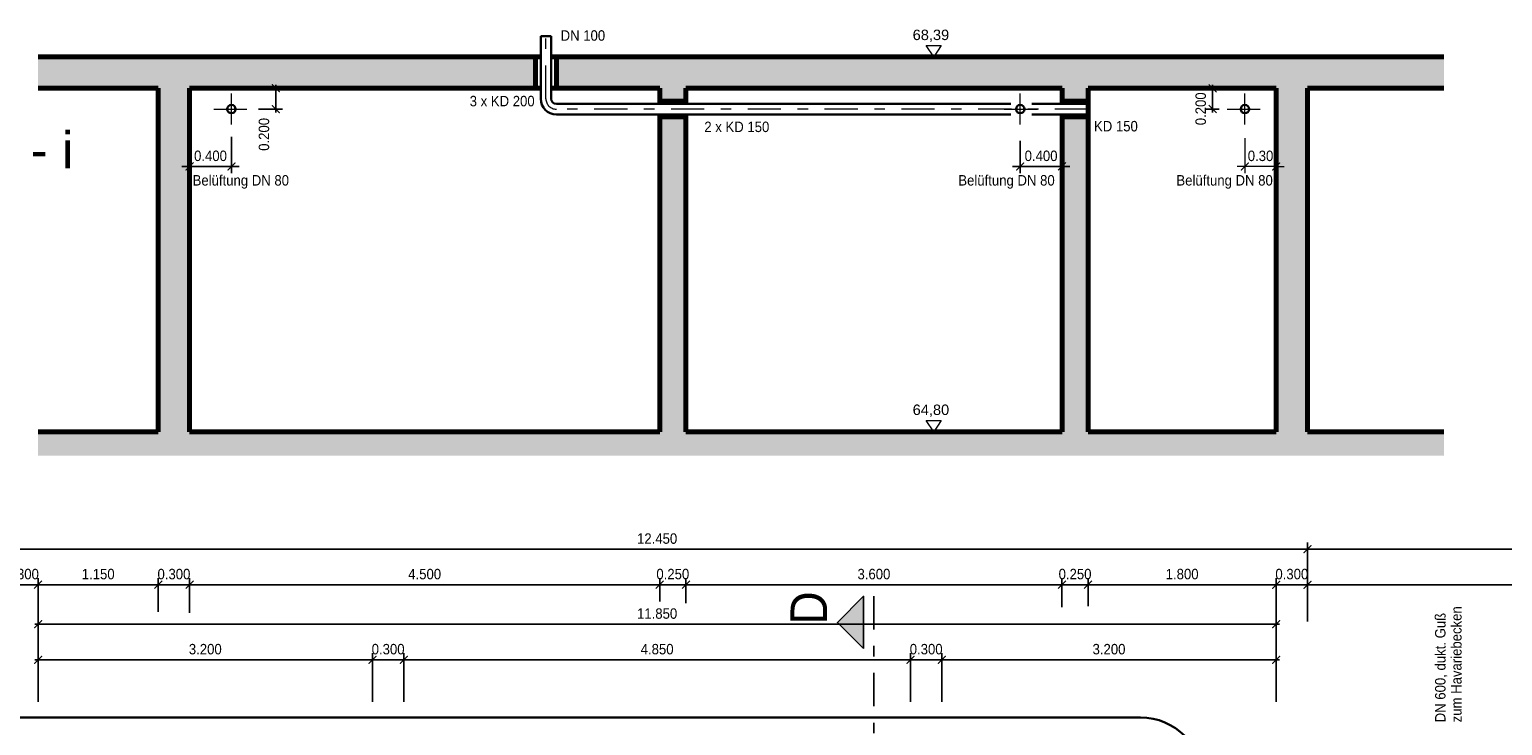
# Model space of a CAD drawing. Header units: metres. Extents: x -5 to 93, y -48 to 79.
# Tile 14 of 91: x 5.5 to 19.6, y -13.59 to -6.92. Entities that reach past the tile are written whole.
import ezdxf

# ---------------------------------------------------------------- set-up
doc = ezdxf.new("R2010")
doc.units = ezdxf.units.M
doc.header["$LTSCALE"] = 0.05
doc.header["$PDMODE"] = 35
doc.header["$PDSIZE"] = 0.1
doc.linetypes.add('STRICHPUNKT2', pattern=[12.7, 6.35, -3.175, 0, -3.175])
for name, color, linetype, lineweight in [('Bemassung_Bau', 7, 'Continuous', 18), ('Beschrifttung', 7, 'Continuous', 18), ('Beschriftung-Schnitte', 7, 'Continuous', 25), ('Lüftung', 82, 'Continuous', 30), ('Lüftung_mitte', 82, 'STRICHPUNKT2', 20), ('Lüftung_Text', 82, 'Continuous', 20), ('Rohre', 160, 'Continuous', 30), ('Wand', 6, 'Continuous', 70), ('Wand-Schraffur', 252, 'Continuous', 20)]:
    doc.layers.add(name, color=color, linetype=linetype, lineweight=lineweight)
doc.layers.add('Lüftung_Schnitte', color=7, linetype='Continuous')
doc.layers.add('Rohre_Text', color=160, linetype='Continuous')
doc.styles.add('Arial', font='arial.ttf', dxfattribs={"width": 0.9})
doc.styles.get("Standard").update_dxf_attribs({"font": 'arial.ttf'})
doc.dimstyles.new('AEC Bemassung 1-50', dxfattribs={"dimtxt": 0.1, "dimasz": 0.075, "dimexe": 0.0625, "dimexo": 0, "dimgap": 0.05, "dimtad": 1, "dimdec": 3, "dimrnd": 0.005, "dimzin": 1, "dimdsep": 46, "dimtxsty": 'Arial', "dimblk": 'ARCHTICK', "dimcen": 0.125, "dimdle": 0.03125, "dimazin": 0, "dimtfac": 1, "dimtdec": 3, "dimtix": 1, "dimtmove": 2, "dimatfit": 2, "dimfxl": 1, "dimtolj": 1, "dimtzin": 0, "dimarcsym": 0})

# ---------------------------------------------------------------- blocks, each defined once
blk = doc.blocks.new('_ArchTick')
at = {"color": 0, "linetype": 'ByBlock', "const_width": 0.15}
blk.add_lwpolyline([(-0.5, -0.5), (0.5, 0.5)], dxfattribs=at)
blk = doc.blocks.new('*D12')
at = {"layer": 'Bemassung_Bau', "color": 0, "lineweight": -2, "transparency": 16777216}
for p, q in [((5.548, -12.958), (8.811, -12.958)), ((5.579, -13.36), (5.579, -12.895)), ((8.779, -13.36), (8.779, -12.895))]:
    blk.add_line(p, q, dxfattribs=at)
at = {"layer": 'Defpoints', "color": 0, "transparency": 16777216}
for p in [(8.779, -12.958), (5.579, -13.36), (8.779, -13.36)]:
    blk.add_point(p, dxfattribs=at)
at = {"layer": 'Bemassung_Bau', "color": 0, "lineweight": -2, "transparency": 16777216, "xscale": 0.075, "yscale": 0.075, "zscale": 0.075, "rotation": 180}
blk.add_blockref('_ArchTick', (5.579, -12.958), dxfattribs=at)
at = {"layer": 'Bemassung_Bau', "color": 0, "lineweight": -2, "transparency": 16777216, "xscale": 0.075, "yscale": 0.075, "zscale": 0.075}
blk.add_blockref('_ArchTick', (8.779, -12.958), dxfattribs=at)
at = {"layer": 'Bemassung_Bau', "color": 0, "transparency": 16777216, "insert": (7.179, -12.857), "char_height": 0.1, "attachment_point": 5, "style": 'Arial'}
blk.add_mtext('\\A1;3.200', dxfattribs=at)
blk = doc.blocks.new('*D13')
at = {"layer": 'Bemassung_Bau', "color": 0, "lineweight": -2, "transparency": 16777216}
for p, q in [((8.779, -12.958), (8.704, -12.958)), ((8.779, -13.36), (8.779, -12.895)), ((8.779, -12.958), (9.079, -12.958)), ((9.079, -13.36), (9.079, -12.895)), ((9.079, -12.958), (9.154, -12.958))]:
    blk.add_line(p, q, dxfattribs=at)
at = {"layer": 'Defpoints', "color": 0, "transparency": 16777216}
for p in [(9.079, -12.958), (8.779, -13.36), (9.079, -13.36)]:
    blk.add_point(p, dxfattribs=at)
at = {"layer": 'Bemassung_Bau', "color": 0, "lineweight": -2, "transparency": 16777216, "xscale": 0.075, "yscale": 0.075, "zscale": 0.075}
blk.add_blockref('_ArchTick', (8.779, -12.958), dxfattribs=at)
at = {"layer": 'Bemassung_Bau', "color": 0, "lineweight": -2, "transparency": 16777216, "xscale": 0.075, "yscale": 0.075, "zscale": 0.075, "rotation": 180}
blk.add_blockref('_ArchTick', (9.079, -12.958), dxfattribs=at)
at = {"layer": 'Bemassung_Bau', "color": 0, "transparency": 16777216, "insert": (8.929, -12.857), "char_height": 0.1, "attachment_point": 5, "style": 'Arial'}
blk.add_mtext('\\A1;0.300', dxfattribs=at)
blk = doc.blocks.new('*D14')
at = {"layer": 'Bemassung_Bau', "color": 0, "lineweight": -2, "transparency": 16777216}
for p, q in [((9.048, -12.958), (13.961, -12.958)), ((9.079, -13.36), (9.079, -12.895)), ((13.929, -13.36), (13.929, -12.895))]:
    blk.add_line(p, q, dxfattribs=at)
at = {"layer": 'Defpoints', "color": 0, "transparency": 16777216}
for p in [(13.929, -12.958), (9.079, -13.36), (13.929, -13.36)]:
    blk.add_point(p, dxfattribs=at)
at = {"layer": 'Bemassung_Bau', "color": 0, "lineweight": -2, "transparency": 16777216, "xscale": 0.075, "yscale": 0.075, "zscale": 0.075, "rotation": 180}
blk.add_blockref('_ArchTick', (9.079, -12.958), dxfattribs=at)
at = {"layer": 'Bemassung_Bau', "color": 0, "lineweight": -2, "transparency": 16777216, "xscale": 0.075, "yscale": 0.075, "zscale": 0.075}
blk.add_blockref('_ArchTick', (13.929, -12.958), dxfattribs=at)
at = {"layer": 'Bemassung_Bau', "color": 0, "transparency": 16777216, "insert": (11.504, -12.857), "char_height": 0.1, "attachment_point": 5, "style": 'Arial'}
blk.add_mtext('\\A1;4.850', dxfattribs=at)
blk = doc.blocks.new('*D15')
at = {"layer": 'Bemassung_Bau', "color": 0, "lineweight": -2, "transparency": 16777216}
for p, q in [((13.929, -12.958), (13.854, -12.958)), ((13.929, -13.36), (13.929, -12.895)), ((13.929, -12.958), (14.229, -12.958)), ((14.229, -13.36), (14.229, -12.895)), ((14.229, -12.958), (14.304, -12.958))]:
    blk.add_line(p, q, dxfattribs=at)
at = {"layer": 'Defpoints', "color": 0, "transparency": 16777216}
for p in [(14.229, -12.958), (13.929, -13.36), (14.229, -13.36)]:
    blk.add_point(p, dxfattribs=at)
at = {"layer": 'Bemassung_Bau', "color": 0, "lineweight": -2, "transparency": 16777216, "xscale": 0.075, "yscale": 0.075, "zscale": 0.075}
blk.add_blockref('_ArchTick', (13.929, -12.958), dxfattribs=at)
at = {"layer": 'Bemassung_Bau', "color": 0, "lineweight": -2, "transparency": 16777216, "xscale": 0.075, "yscale": 0.075, "zscale": 0.075, "rotation": 180}
blk.add_blockref('_ArchTick', (14.229, -12.958), dxfattribs=at)
at = {"layer": 'Bemassung_Bau', "color": 0, "transparency": 16777216, "insert": (14.079, -12.857), "char_height": 0.1, "attachment_point": 5, "style": 'Arial'}
blk.add_mtext('\\A1;0.300', dxfattribs=at)
blk = doc.blocks.new('*D16')
at = {"layer": 'Bemassung_Bau', "color": 0, "lineweight": -2, "transparency": 16777216}
for p, q in [((14.198, -12.958), (17.461, -12.958)), ((14.229, -13.36), (14.229, -12.895)), ((17.429, -13.36), (17.429, -12.895))]:
    blk.add_line(p, q, dxfattribs=at)
at = {"layer": 'Defpoints', "color": 0, "transparency": 16777216}
for p in [(17.429, -12.958), (14.229, -13.36), (17.429, -13.36)]:
    blk.add_point(p, dxfattribs=at)
at = {"layer": 'Bemassung_Bau', "color": 0, "lineweight": -2, "transparency": 16777216, "xscale": 0.075, "yscale": 0.075, "zscale": 0.075, "rotation": 180}
blk.add_blockref('_ArchTick', (14.229, -12.958), dxfattribs=at)
at = {"layer": 'Bemassung_Bau', "color": 0, "lineweight": -2, "transparency": 16777216, "xscale": 0.075, "yscale": 0.075, "zscale": 0.075}
blk.add_blockref('_ArchTick', (17.429, -12.958), dxfattribs=at)
at = {"layer": 'Bemassung_Bau', "color": 0, "transparency": 16777216, "insert": (15.829, -12.857), "char_height": 0.1, "attachment_point": 5, "style": 'Arial'}
blk.add_mtext('\\A1;3.200', dxfattribs=at)
blk = doc.blocks.new('*D17')
at = {"layer": 'Bemassung_Bau', "color": 0, "lineweight": -2, "transparency": 16777216}
for p, q in [((5.548, -12.618), (17.461, -12.618)), ((5.579, -12.958), (5.579, -12.555)), ((17.429, -12.958), (17.429, -12.555))]:
    blk.add_line(p, q, dxfattribs=at)
at = {"layer": 'Defpoints', "color": 0, "transparency": 16777216}
for p in [(17.429, -12.618), (5.579, -12.958), (17.429, -12.958)]:
    blk.add_point(p, dxfattribs=at)
at = {"layer": 'Bemassung_Bau', "color": 0, "lineweight": -2, "transparency": 16777216, "xscale": 0.075, "yscale": 0.075, "zscale": 0.075, "rotation": 180}
blk.add_blockref('_ArchTick', (5.579, -12.618), dxfattribs=at)
at = {"layer": 'Bemassung_Bau', "color": 0, "lineweight": -2, "transparency": 16777216, "xscale": 0.075, "yscale": 0.075, "zscale": 0.075}
blk.add_blockref('_ArchTick', (17.429, -12.618), dxfattribs=at)
at = {"layer": 'Bemassung_Bau', "color": 0, "transparency": 16777216, "insert": (11.504, -12.516), "char_height": 0.1, "attachment_point": 5, "style": 'Arial'}
blk.add_mtext('\\A1;11.850', dxfattribs=at)
blk = doc.blocks.new('*D18')
at = {"layer": 'Bemassung_Bau', "color": 0, "lineweight": -2, "transparency": 16777216}
for p, q in [((5.279, -12.239), (5.204, -12.239)), ((5.279, -12.572), (5.279, -12.177)), ((5.279, -12.239), (5.579, -12.239)), ((5.579, -12.872), (5.579, -12.177)), ((5.579, -12.239), (5.654, -12.239))]:
    blk.add_line(p, q, dxfattribs=at)
at = {"layer": 'Defpoints', "color": 0, "transparency": 16777216}
for p in [(5.579, -12.239), (5.279, -12.572), (5.579, -12.872)]:
    blk.add_point(p, dxfattribs=at)
at = {"layer": 'Bemassung_Bau', "color": 0, "lineweight": -2, "transparency": 16777216, "xscale": 0.075, "yscale": 0.075, "zscale": 0.075}
blk.add_blockref('_ArchTick', (5.279, -12.239), dxfattribs=at)
at = {"layer": 'Bemassung_Bau', "color": 0, "lineweight": -2, "transparency": 16777216, "xscale": 0.075, "yscale": 0.075, "zscale": 0.075, "rotation": 180}
blk.add_blockref('_ArchTick', (5.579, -12.239), dxfattribs=at)
at = {"layer": 'Bemassung_Bau', "color": 0, "transparency": 16777216, "insert": (5.429, -12.138), "char_height": 0.1, "attachment_point": 5, "style": 'Arial'}
blk.add_mtext('\\A1;0.300', dxfattribs=at)
blk = doc.blocks.new('*D19')
at = {"layer": 'Bemassung_Bau', "color": 0, "lineweight": -2, "transparency": 16777216}
for p, q in [((5.548, -12.239), (6.761, -12.239)), ((5.579, -12.872), (5.579, -12.177)), ((6.729, -12.5), (6.729, -12.177))]:
    blk.add_line(p, q, dxfattribs=at)
at = {"layer": 'Defpoints', "color": 0, "transparency": 16777216}
for p in [(6.729, -12.239), (6.729, -12.5), (5.579, -12.872)]:
    blk.add_point(p, dxfattribs=at)
at = {"layer": 'Bemassung_Bau', "color": 0, "lineweight": -2, "transparency": 16777216, "xscale": 0.075, "yscale": 0.075, "zscale": 0.075, "rotation": 180}
blk.add_blockref('_ArchTick', (5.579, -12.239), dxfattribs=at)
at = {"layer": 'Bemassung_Bau', "color": 0, "lineweight": -2, "transparency": 16777216, "xscale": 0.075, "yscale": 0.075, "zscale": 0.075}
blk.add_blockref('_ArchTick', (6.729, -12.239), dxfattribs=at)
at = {"layer": 'Bemassung_Bau', "color": 0, "transparency": 16777216, "insert": (6.154, -12.138), "char_height": 0.1, "attachment_point": 5, "style": 'Arial'}
blk.add_mtext('\\A1;1.150', dxfattribs=at)
blk = doc.blocks.new('*D20')
at = {"layer": 'Bemassung_Bau', "color": 0, "lineweight": -2, "transparency": 16777216}
for p, q in [((6.729, -12.239), (6.654, -12.239)), ((6.729, -12.5), (6.729, -12.177)), ((6.729, -12.239), (7.029, -12.239)), ((7.029, -12.508), (7.029, -12.177)), ((7.029, -12.239), (7.104, -12.239))]:
    blk.add_line(p, q, dxfattribs=at)
at = {"layer": 'Defpoints', "color": 0, "transparency": 16777216}
for p in [(7.029, -12.239), (6.729, -12.5), (7.029, -12.508)]:
    blk.add_point(p, dxfattribs=at)
at = {"layer": 'Bemassung_Bau', "color": 0, "lineweight": -2, "transparency": 16777216, "xscale": 0.075, "yscale": 0.075, "zscale": 0.075}
blk.add_blockref('_ArchTick', (6.729, -12.239), dxfattribs=at)
at = {"layer": 'Bemassung_Bau', "color": 0, "lineweight": -2, "transparency": 16777216, "xscale": 0.075, "yscale": 0.075, "zscale": 0.075, "rotation": 180}
blk.add_blockref('_ArchTick', (7.029, -12.239), dxfattribs=at)
at = {"layer": 'Bemassung_Bau', "color": 0, "transparency": 16777216, "insert": (6.879, -12.138), "char_height": 0.1, "attachment_point": 5, "style": 'Arial'}
blk.add_mtext('\\A1;0.300', dxfattribs=at)
blk = doc.blocks.new('*D21')
at = {"layer": 'Bemassung_Bau', "color": 0, "lineweight": -2, "transparency": 16777216}
for p, q in [((6.998, -12.239), (11.561, -12.239)), ((7.029, -12.508), (7.029, -12.177)), ((11.529, -12.4), (11.529, -12.177))]:
    blk.add_line(p, q, dxfattribs=at)
at = {"layer": 'Defpoints', "color": 0, "transparency": 16777216}
for p in [(11.529, -12.239), (11.529, -12.4), (7.029, -12.508)]:
    blk.add_point(p, dxfattribs=at)
at = {"layer": 'Bemassung_Bau', "color": 0, "lineweight": -2, "transparency": 16777216, "xscale": 0.075, "yscale": 0.075, "zscale": 0.075, "rotation": 180}
blk.add_blockref('_ArchTick', (7.029, -12.239), dxfattribs=at)
at = {"layer": 'Bemassung_Bau', "color": 0, "lineweight": -2, "transparency": 16777216, "xscale": 0.075, "yscale": 0.075, "zscale": 0.075}
blk.add_blockref('_ArchTick', (11.529, -12.239), dxfattribs=at)
at = {"layer": 'Bemassung_Bau', "color": 0, "transparency": 16777216, "insert": (9.279, -12.138), "char_height": 0.1, "attachment_point": 5, "style": 'Arial'}
blk.add_mtext('\\A1;4.500', dxfattribs=at)
blk = doc.blocks.new('*D22')
at = {"layer": 'Bemassung_Bau', "color": 0, "lineweight": -2, "transparency": 16777216}
for p, q in [((11.529, -12.239), (11.454, -12.239)), ((11.529, -12.4), (11.529, -12.177)), ((11.529, -12.239), (11.779, -12.239)), ((11.779, -12.416), (11.779, -12.177)), ((11.779, -12.239), (11.854, -12.239))]:
    blk.add_line(p, q, dxfattribs=at)
at = {"layer": 'Defpoints', "color": 0, "transparency": 16777216}
for p in [(11.779, -12.239), (11.529, -12.4), (11.779, -12.416)]:
    blk.add_point(p, dxfattribs=at)
at = {"layer": 'Bemassung_Bau', "color": 0, "lineweight": -2, "transparency": 16777216, "xscale": 0.075, "yscale": 0.075, "zscale": 0.075}
blk.add_blockref('_ArchTick', (11.529, -12.239), dxfattribs=at)
at = {"layer": 'Bemassung_Bau', "color": 0, "lineweight": -2, "transparency": 16777216, "xscale": 0.075, "yscale": 0.075, "zscale": 0.075, "rotation": 180}
blk.add_blockref('_ArchTick', (11.779, -12.239), dxfattribs=at)
at = {"layer": 'Bemassung_Bau', "color": 0, "transparency": 16777216, "insert": (11.654, -12.138), "char_height": 0.1, "attachment_point": 5, "style": 'Arial'}
blk.add_mtext('\\A1;0.250', dxfattribs=at)
blk = doc.blocks.new('*D23')
at = {"layer": 'Bemassung_Bau', "color": 0, "lineweight": -2, "transparency": 16777216}
for p, q in [((11.748, -12.239), (15.411, -12.239)), ((11.779, -12.416), (11.779, -12.177)), ((15.379, -12.453), (15.379, -12.177))]:
    blk.add_line(p, q, dxfattribs=at)
at = {"layer": 'Defpoints', "color": 0, "transparency": 16777216}
for p in [(15.379, -12.239), (11.779, -12.416), (15.379, -12.453)]:
    blk.add_point(p, dxfattribs=at)
at = {"layer": 'Bemassung_Bau', "color": 0, "lineweight": -2, "transparency": 16777216, "xscale": 0.075, "yscale": 0.075, "zscale": 0.075, "rotation": 180}
blk.add_blockref('_ArchTick', (11.779, -12.239), dxfattribs=at)
at = {"layer": 'Bemassung_Bau', "color": 0, "lineweight": -2, "transparency": 16777216, "xscale": 0.075, "yscale": 0.075, "zscale": 0.075}
blk.add_blockref('_ArchTick', (15.379, -12.239), dxfattribs=at)
at = {"layer": 'Bemassung_Bau', "color": 0, "transparency": 16777216, "insert": (13.579, -12.138), "char_height": 0.1, "attachment_point": 5, "style": 'Arial'}
blk.add_mtext('\\A1;3.600', dxfattribs=at)
blk = doc.blocks.new('*D24')
at = {"layer": 'Bemassung_Bau', "color": 0, "lineweight": -2, "transparency": 16777216}
for p, q in [((15.379, -12.239), (15.304, -12.239)), ((15.379, -12.453), (15.379, -12.177)), ((15.379, -12.239), (15.629, -12.239)), ((15.629, -12.446), (15.629, -12.177)), ((15.629, -12.239), (15.704, -12.239))]:
    blk.add_line(p, q, dxfattribs=at)
at = {"layer": 'Defpoints', "color": 0, "transparency": 16777216}
for p in [(15.629, -12.239), (15.379, -12.453), (15.629, -12.446)]:
    blk.add_point(p, dxfattribs=at)
at = {"layer": 'Bemassung_Bau', "color": 0, "lineweight": -2, "transparency": 16777216, "xscale": 0.075, "yscale": 0.075, "zscale": 0.075}
blk.add_blockref('_ArchTick', (15.379, -12.239), dxfattribs=at)
at = {"layer": 'Bemassung_Bau', "color": 0, "lineweight": -2, "transparency": 16777216, "xscale": 0.075, "yscale": 0.075, "zscale": 0.075, "rotation": 180}
blk.add_blockref('_ArchTick', (15.629, -12.239), dxfattribs=at)
at = {"layer": 'Bemassung_Bau', "color": 0, "transparency": 16777216, "insert": (15.504, -12.138), "char_height": 0.1, "attachment_point": 5, "style": 'Arial'}
blk.add_mtext('\\A1;0.250', dxfattribs=at)
blk = doc.blocks.new('*D25')
at = {"layer": 'Bemassung_Bau', "color": 0, "lineweight": -2, "transparency": 16777216}
for p, q in [((15.598, -12.239), (17.461, -12.239)), ((15.629, -12.446), (15.629, -12.177)), ((17.429, -12.872), (17.429, -12.177))]:
    blk.add_line(p, q, dxfattribs=at)
at = {"layer": 'Defpoints', "color": 0, "transparency": 16777216}
for p in [(17.429, -12.239), (15.629, -12.446), (17.429, -12.872)]:
    blk.add_point(p, dxfattribs=at)
at = {"layer": 'Bemassung_Bau', "color": 0, "lineweight": -2, "transparency": 16777216, "xscale": 0.075, "yscale": 0.075, "zscale": 0.075, "rotation": 180}
blk.add_blockref('_ArchTick', (15.629, -12.239), dxfattribs=at)
at = {"layer": 'Bemassung_Bau', "color": 0, "lineweight": -2, "transparency": 16777216, "xscale": 0.075, "yscale": 0.075, "zscale": 0.075}
blk.add_blockref('_ArchTick', (17.429, -12.239), dxfattribs=at)
at = {"layer": 'Bemassung_Bau', "color": 0, "transparency": 16777216, "insert": (16.529, -12.138), "char_height": 0.1, "attachment_point": 5, "style": 'Arial'}
blk.add_mtext('\\A1;1.800', dxfattribs=at)
blk = doc.blocks.new('*D26')
at = {"layer": 'Bemassung_Bau', "color": 0, "lineweight": -2, "transparency": 16777216}
for p, q in [((17.429, -12.239), (17.354, -12.239)), ((17.429, -12.872), (17.429, -12.177)), ((17.429, -12.239), (17.729, -12.239)), ((17.729, -12.592), (17.729, -12.177)), ((17.729, -12.239), (17.804, -12.239))]:
    blk.add_line(p, q, dxfattribs=at)
at = {"layer": 'Defpoints', "color": 0, "transparency": 16777216}
for p in [(17.729, -12.239), (17.729, -12.592), (17.429, -12.872)]:
    blk.add_point(p, dxfattribs=at)
at = {"layer": 'Bemassung_Bau', "color": 0, "lineweight": -2, "transparency": 16777216, "xscale": 0.075, "yscale": 0.075, "zscale": 0.075}
blk.add_blockref('_ArchTick', (17.429, -12.239), dxfattribs=at)
at = {"layer": 'Bemassung_Bau', "color": 0, "lineweight": -2, "transparency": 16777216, "xscale": 0.075, "yscale": 0.075, "zscale": 0.075, "rotation": 180}
blk.add_blockref('_ArchTick', (17.729, -12.239), dxfattribs=at)
at = {"layer": 'Bemassung_Bau', "color": 0, "transparency": 16777216, "insert": (17.579, -12.138), "char_height": 0.1, "attachment_point": 5, "style": 'Arial'}
blk.add_mtext('\\A1;0.300', dxfattribs=at)
blk = doc.blocks.new('*D27')
at = {"layer": 'Bemassung_Bau', "color": 0, "lineweight": -2, "transparency": 16777216}
for p, q in [((5.279, -12.239), (5.279, -11.836)), ((17.729, -12.239), (17.729, -11.836)), ((5.248, -11.899), (17.761, -11.899))]:
    blk.add_line(p, q, dxfattribs=at)
at = {"layer": 'Defpoints', "color": 0, "transparency": 16777216}
for p in [(17.729, -11.899), (5.279, -12.239), (17.729, -12.239)]:
    blk.add_point(p, dxfattribs=at)
at = {"layer": 'Bemassung_Bau', "color": 0, "lineweight": -2, "transparency": 16777216, "xscale": 0.075, "yscale": 0.075, "zscale": 0.075, "rotation": 180}
blk.add_blockref('_ArchTick', (5.279, -11.899), dxfattribs=at)
at = {"layer": 'Bemassung_Bau', "color": 0, "lineweight": -2, "transparency": 16777216, "xscale": 0.075, "yscale": 0.075, "zscale": 0.075}
blk.add_blockref('_ArchTick', (17.729, -11.899), dxfattribs=at)
at = {"layer": 'Bemassung_Bau', "color": 0, "transparency": 16777216, "insert": (11.504, -11.798), "char_height": 0.1, "attachment_point": 5, "style": 'Arial'}
blk.add_mtext('\\A1;12.450', dxfattribs=at)
blk = doc.blocks.new('*D28')
at = {"layer": 'Bemassung_Bau', "color": 0, "lineweight": -2, "transparency": 16777216}
for p, q in [((17.698, -12.239), (26.691, -12.239)), ((17.729, -12.239), (17.729, -12.177)), ((26.659, -12.777), (26.659, -12.177))]:
    blk.add_line(p, q, dxfattribs=at)
at = {"layer": 'Defpoints', "color": 0, "transparency": 16777216}
for p in [(17.729, -12.239), (26.659, -12.239), (26.659, -12.777)]:
    blk.add_point(p, dxfattribs=at)
at = {"layer": 'Bemassung_Bau', "color": 0, "lineweight": -2, "transparency": 16777216, "xscale": 0.075, "yscale": 0.075, "zscale": 0.075, "rotation": 180}
blk.add_blockref('_ArchTick', (17.729, -12.239), dxfattribs=at)
at = {"layer": 'Bemassung_Bau', "color": 0, "lineweight": -2, "transparency": 16777216, "xscale": 0.075, "yscale": 0.075, "zscale": 0.075}
blk.add_blockref('_ArchTick', (26.659, -12.239), dxfattribs=at)
at = {"layer": 'Bemassung_Bau', "color": 0, "transparency": 16777216, "insert": (22.194, -12.138), "char_height": 0.1, "attachment_point": 5, "style": 'Arial'}
blk.add_mtext('\\A1;8.930', dxfattribs=at)
blk = doc.blocks.new('*D30')
at = {"layer": 'Bemassung_Bau', "color": 0, "lineweight": -2, "transparency": 16777216}
for p, q in [((17.729, -11.899), (17.729, -11.836)), ((27.094, -12.239), (27.094, -11.836)), ((17.698, -11.899), (27.126, -11.899))]:
    blk.add_line(p, q, dxfattribs=at)
at = {"layer": 'Defpoints', "color": 0, "transparency": 16777216}
for p in [(17.729, -11.899), (27.094, -11.899), (27.094, -12.239)]:
    blk.add_point(p, dxfattribs=at)
at = {"layer": 'Bemassung_Bau', "color": 0, "lineweight": -2, "transparency": 16777216, "xscale": 0.075, "yscale": 0.075, "zscale": 0.075, "rotation": 180}
blk.add_blockref('_ArchTick', (17.729, -11.899), dxfattribs=at)
at = {"layer": 'Bemassung_Bau', "color": 0, "lineweight": -2, "transparency": 16777216, "xscale": 0.075, "yscale": 0.075, "zscale": 0.075}
blk.add_blockref('_ArchTick', (27.094, -11.899), dxfattribs=at)
at = {"layer": 'Bemassung_Bau', "color": 0, "transparency": 16777216, "insert": (22.412, -11.798), "char_height": 0.1, "attachment_point": 5, "style": 'Arial'}
blk.add_mtext('\\A1;9.365', dxfattribs=at)
blk = doc.blocks.new('*D32')
at = {"layer": 'Defpoints', "color": 0, "transparency": 16777216}
for p in [(7.622, -7.485), (7.855, -7.485), (7.688, -7.685)]:
    blk.add_point(p, dxfattribs=at)
at = {"layer": 'Lüftung_Text', "color": 0, "lineweight": -2, "transparency": 16777216}
for p, q in [((7.855, -7.717), (7.855, -7.454)), ((7.622, -7.485), (7.918, -7.485)), ((7.688, -7.685), (7.918, -7.685))]:
    blk.add_line(p, q, dxfattribs=at)
at = {"layer": 'Lüftung_Text', "color": 0, "lineweight": -2, "transparency": 16777216, "xscale": 0.075, "yscale": 0.075, "zscale": 0.075}
for p, rotation in [((7.855, -7.485), 90), ((7.855, -7.685), 270)]:
    blk.add_blockref('_ArchTick', p, dxfattribs=dict(at, rotation=rotation))
at = {"layer": 'Lüftung_Text', "color": 0, "transparency": 16777216, "insert": (7.741, -7.927), "char_height": 0.1, "attachment_point": 5, "rotation": 90, "style": 'Arial'}
blk.add_mtext('\\A1;0.200', dxfattribs=at)
blk = doc.blocks.new('*D33')
at = {"layer": 'Defpoints', "color": 0, "transparency": 16777216}
for p in [(7.029, -7.833), (7.429, -7.949), (7.029, -8.234)]:
    blk.add_point(p, dxfattribs=at)
at = {"layer": 'Lüftung_Text', "color": 0, "lineweight": -2, "transparency": 16777216}
for p, q in [((7.029, -7.833), (7.029, -8.297)), ((7.429, -7.949), (7.429, -8.297)), ((7.029, -8.234), (6.954, -8.234)), ((7.429, -8.234), (7.029, -8.234)), ((7.429, -8.234), (7.504, -8.234))]:
    blk.add_line(p, q, dxfattribs=at)
at = {"layer": 'Lüftung_Text', "color": 0, "lineweight": -2, "transparency": 16777216, "xscale": 0.075, "yscale": 0.075, "zscale": 0.075}
blk.add_blockref('_ArchTick', (7.029, -8.234), dxfattribs=at)
at = {"layer": 'Lüftung_Text', "color": 0, "lineweight": -2, "transparency": 16777216, "xscale": 0.075, "yscale": 0.075, "zscale": 0.075, "rotation": 180}
blk.add_blockref('_ArchTick', (7.429, -8.234), dxfattribs=at)
at = {"layer": 'Lüftung_Text', "color": 0, "transparency": 16777216, "insert": (7.229, -8.133), "char_height": 0.1, "attachment_point": 5, "style": 'Arial'}
blk.add_mtext('\\A1;0.400', dxfattribs=at)
blk = doc.blocks.new('*D35')
at = {"layer": 'Defpoints', "color": 0, "transparency": 16777216}
for p in [(14.979, -7.99), (15.379, -7.949), (14.979, -8.234)]:
    blk.add_point(p, dxfattribs=at)
at = {"layer": 'Lüftung_Text', "color": 0, "lineweight": -2, "transparency": 16777216}
for p, q in [((14.979, -7.99), (14.979, -8.297)), ((15.379, -7.949), (15.379, -8.297)), ((14.979, -8.234), (14.904, -8.234)), ((15.379, -8.234), (14.979, -8.234)), ((15.379, -8.234), (15.454, -8.234))]:
    blk.add_line(p, q, dxfattribs=at)
at = {"layer": 'Lüftung_Text', "color": 0, "lineweight": -2, "transparency": 16777216, "xscale": 0.075, "yscale": 0.075, "zscale": 0.075}
blk.add_blockref('_ArchTick', (14.979, -8.234), dxfattribs=at)
at = {"layer": 'Lüftung_Text', "color": 0, "lineweight": -2, "transparency": 16777216, "xscale": 0.075, "yscale": 0.075, "zscale": 0.075, "rotation": 180}
blk.add_blockref('_ArchTick', (15.379, -8.234), dxfattribs=at)
at = {"layer": 'Lüftung_Text', "color": 0, "transparency": 16777216, "insert": (15.179, -8.133), "char_height": 0.1, "attachment_point": 5, "style": 'Arial'}
blk.add_mtext('\\A1;0.400', dxfattribs=at)
blk = doc.blocks.new('*D36')
at = {"layer": 'Defpoints', "color": 0, "transparency": 16777216}
for p in [(16.588, -7.485), (16.821, -7.485), (16.749, -7.685)]:
    blk.add_point(p, dxfattribs=at)
at = {"layer": 'Lüftung_Text', "color": 0, "lineweight": -2, "transparency": 16777216}
for p, q in [((16.821, -7.717), (16.821, -7.454)), ((16.588, -7.485), (16.884, -7.485)), ((16.749, -7.685), (16.884, -7.685))]:
    blk.add_line(p, q, dxfattribs=at)
at = {"layer": 'Lüftung_Text', "color": 0, "lineweight": -2, "transparency": 16777216, "xscale": 0.075, "yscale": 0.075, "zscale": 0.075}
for p, rotation in [((16.821, -7.485), 90), ((16.821, -7.685), 270)]:
    blk.add_blockref('_ArchTick', p, dxfattribs=dict(at, rotation=rotation))
at = {"layer": 'Lüftung_Text', "color": 0, "transparency": 16777216, "insert": (16.707, -7.682), "char_height": 0.1, "attachment_point": 5, "rotation": 90, "style": 'Arial'}
blk.add_mtext('\\A1;0.200', dxfattribs=at)

msp = doc.modelspace()

# ---------------------------------------------------------------- hatches: boundary and pattern name
at = {"layer": 'Beschriftung-Schnitte'}
msp.add_hatch(color=256, dxfattribs=at).paths.add_polyline_path([(13.4794, -12.8496), (13.2294, -12.5996), (13.4794, -12.3496)])
at = {"layer": 'Wand-Schraffur'}
h = msp.add_hatch(dxfattribs=at)
h.set_pattern_fill('ANSI33', color=256, scale=0.025, style=0)
h.set_pattern_definition([(45, (0, 0.45523), (-0.1122532, 0.1122532), []), (45, (0.11225, 0.45523), (-0.1122532, 0.1122532), [0.079375, -0.0396875])])
h.paths.add_polyline_path([(19.0354, -10.7753), (17.7294, -10.7753), (17.7294, -7.4853), (19.0354, -7.4853), (19.0354, -7.1853), (10.5394, -7.1853), (10.5394, -7.4853), (11.5294, -7.4853), (11.5294, -7.6103), (11.7794, -7.6103), (11.7794, -7.4853), (15.3794, -7.4853), (15.3794, -7.6103), (15.6294, -7.6103), (15.6294, -7.4853), (17.4294, -7.4853), (17.4294, -10.7753), (15.6294, -10.7753), (15.6294, -7.7603), (15.3794, -7.7603), (15.3794, -10.7753), (11.7794, -10.7753), (11.7794, -7.7603), (11.5294, -7.7603), (11.5294, -10.7753), (7.0294, -10.7753), (7.0294, -7.4853), (10.3394, -7.4853), (10.3394, -7.1853), (5.5779, -7.1853), (5.5779, -7.4853), (6.7294, -7.4853), (6.7294, -10.7753), (5.5779, -10.7753), (5.5779, -11.0032), (19.0354, -11.0032)])

# ---------------------------------------------------------------- linework, layer by layer
at = {"layer": 'Beschrifttung'}
for points in [[(14.152, -7.1853), (14.0799, -7.0758), (14.224, -7.0758), (14.152, -7.1853)], [(14.152, -10.7753), (14.0799, -10.6658), (14.224, -10.6658), (14.152, -10.7753)]]:
    msp.add_lwpolyline(points, dxfattribs=at)
at = {"layer": 'Beschriftung-Schnitte', "color": 6, "linetype": 'STRICHPUNKT2'}
msp.add_line((13.5794, -12.3496), (13.5794, -13.8092), dxfattribs=at)
at = {"layer": 'Beschriftung-Schnitte'}
msp.add_lwpolyline([(13.4794, -12.8496), (13.4794, -12.3496), (13.2294, -12.5996)], close=True, dxfattribs=at)
at = {"layer": 'Lüftung'}
for p, q in [((10.3894, -7.5853), (10.3894, -6.9853)), ((10.3894, -6.9853), (10.4894, -6.9853)), ((10.4894, -7.5853), (10.4894, -6.9853)), ((14.8896, -7.6353), (10.5394, -7.6353)), ((14.8896, -7.7353), (10.5394, -7.7353)), ((15.6294, -7.6353), (15.0895, -7.6353)), ((15.6294, -7.7353), (15.0895, -7.7353))]:
    msp.add_line(p, q, dxfattribs=at)
for centre in [(7.4294, -7.6853), (14.9794, -7.6853), (17.1294, -7.6853)]:
    msp.add_circle(centre, 0.04, dxfattribs=at)
for radius in [0.15, 0.05]:
    msp.add_arc((10.5394, -7.5853), radius, 180, 270, dxfattribs=at)
at = {"layer": 'Lüftung_mitte'}
for p, q in [((10.4394, -7.5853), (10.4394, -6.9297)), ((7.4294, -7.8332), (7.4294, -7.5357)), ((14.9794, -7.8332), (14.9794, -7.5357)), ((17.1294, -7.8332), (17.1294, -7.5357)), ((7.2593, -7.6853), (7.6221, -7.6853)), ((15.6294, -7.6853), (10.5394, -7.6853)), ((14.826, -7.6853), (15.1888, -7.6853)), ((16.9593, -7.6853), (17.3221, -7.6853))]:
    msp.add_line(p, q, dxfattribs=at)
msp.add_arc((10.5394, -7.5853), 0.1, 180, 270, dxfattribs=at)
at = {"layer": 'Lüftung_Text'}
for p, q in [((17.1294, -7.9648), (17.1294, -8.2969)), ((17.1294, -8.2344), (17.0544, -8.2344)), ((17.4294, -8.2344), (17.1294, -8.2344)), ((17.4294, -8.2344), (17.5044, -8.2344))]:
    msp.add_line(p, q, dxfattribs=at)
at = {"layer": 'Rohre', "ltscale": 0.5}
msp.add_line((16.1294, -13.5104), (4.2758, -13.5104), dxfattribs=at)
msp.add_arc((16.1294, -14.1104), 0.6, 0, 90, dxfattribs=at)
at = {"layer": 'Rohre_Text'}
msp.add_line((17.4294, -8.4042), (17.4294, -8.7521), dxfattribs=at)
at = {"layer": 'Wand'}
for p, q in [((5.5779, -7.1853), (10.3894, -7.1853)), ((10.3394, -7.4853), (10.3394, -7.1853)), ((10.4894, -7.1853), (19.0354, -7.1853)), ((10.5394, -7.4853), (10.5394, -7.1853)), ((5.5779, -7.4853), (6.7294, -7.4853)), ((6.7294, -10.7753), (6.7294, -7.4853)), ((7.0294, -10.7753), (7.0294, -7.4853)), ((7.0294, -7.4853), (10.3894, -7.4853)), ((10.4894, -7.4853), (11.5294, -7.4853)), ((11.5294, -7.6353), (11.5294, -7.4853)), ((11.7794, -7.6103), (11.5294, -7.6103)), ((11.7794, -7.4853), (15.3794, -7.4853)), ((11.7794, -7.6353), (11.7794, -7.4853)), ((15.3794, -7.6353), (15.3794, -7.4853)), ((15.6294, -7.6103), (15.3794, -7.6103)), ((15.6294, -10.7753), (15.6294, -7.4853)), ((15.6294, -7.4853), (17.4294, -7.4853)), ((17.4294, -10.7753), (17.4294, -7.4853)), ((17.7294, -10.7753), (17.7294, -7.4853)), ((17.7294, -7.4853), (19.0354, -7.4853)), ((11.5294, -10.7753), (11.5294, -7.7353)), ((11.7794, -10.7753), (11.7794, -7.7353)), ((15.3794, -10.7753), (15.3794, -7.7353)), ((11.7794, -7.7603), (11.5294, -7.7603)), ((15.6294, -7.7603), (15.3794, -7.7603)), ((5.5779, -10.7753), (6.7294, -10.7753)), ((7.0294, -10.7753), (11.5294, -10.7753)), ((11.7794, -10.7753), (15.3794, -10.7753)), ((15.6294, -10.7753), (17.4294, -10.7753)), ((17.7294, -10.7753), (19.0354, -10.7753))]:
    msp.add_line(p, q, dxfattribs=at)

# ---------------------------------------------------------------- block references
at = {"layer": 'Lüftung_Text', "xscale": 0.075, "yscale": 0.075, "zscale": 0.075}
msp.add_blockref('_ArchTick', (17.1294, -8.2344), dxfattribs=at)
at = {"layer": 'Lüftung_Text', "xscale": 0.075, "yscale": 0.075, "zscale": 0.075, "rotation": 180}
msp.add_blockref('_ArchTick', (17.4294, -8.2344), dxfattribs=at)

# ---------------------------------------------------------------- texts
at = {"layer": 'Beschrifttung'}
for s, p in [('68,39', (13.9498, -7.024)), ('64,80', (13.9498, -10.614))]:
    msp.add_text(s, height=0.1, dxfattribs=at).set_placement(p)
at = {"layer": 'Beschriftung-Schnitte', "color": 6, "style": 'Arial', "width": 0.9}
msp.add_text('D', height=0.35, rotation=90, dxfattribs=at).set_placement((13.1303, -12.6208))
at = {"layer": 'Lüftung_Schnitte', "style": 'Arial'}
msp.add_text('Schnitt i - i', height=0.35, dxfattribs=at).set_placement((3.6335, -8.2517))
at = {"layer": 'Lüftung_Text', "style": 'Arial', "width": 0.9}
for s, p in [('DN 100', (10.5802, -7.0301)), ('3 x KD 200', (9.7098, -7.6581)), ('2 x KD 150', (11.9557, -7.9048)), ('KD 150', (15.6856, -7.8984)), ('Belüftung DN 80', (7.0578, -8.4169)), ('Belüftung DN 80', (14.3868, -8.4169)), ('Belüftung DN 80', (16.4743, -8.4169))]:
    msp.add_text(s, height=0.1, dxfattribs=at).set_placement(p)
at = {"layer": 'Lüftung_Text', "insert": (17.2794, -8.1333), "char_height": 0.1, "attachment_point": 5, "style": 'Arial'}
msp.add_mtext('\\A1;0.30', dxfattribs=at)
at = {"layer": 'Rohre_Text', "style": 'Arial', "width": 0.9}
for s, p in [('DN 600, dukt. Guß', (19.05, -13.5568)), ('zum Havariebecken', (19.2033, -13.5568))]:
    msp.add_text(s, height=0.1, rotation=90, dxfattribs=at).set_placement(p)

# ---------------------------------------------------------------- dimensions: what is measured, and where the dimension line sits
at = {"layer": 'Bemassung_Bau'}
for base, p1, p2, picture, middle in [((17.7294, -11.8988), (5.2794, -12.2391), (17.7294, -12.2391), '*D27', (11.5044, -11.7978)), ((27.0944, -11.8988), (17.7294, -11.8988), (27.0944, -12.2391), '*D30', (22.4119, -11.7977)), ((5.5794, -12.2391), (5.2794, -12.5715), (5.5794, -12.8715), '*D18', (5.4294, -12.1381)), ((6.7294, -12.2391), (5.5794, -12.8715), (6.7294, -12.5002), '*D19', (6.1544, -12.1381)), ((7.0294, -12.2391), (6.7294, -12.5002), (7.0294, -12.5079), '*D20', (6.8794, -12.1381)), ((11.5294, -12.2391), (7.0294, -12.5079), (11.5294, -12.4003), '*D21', (9.2794, -12.1381)), ((11.7794, -12.2391), (11.5294, -12.4003), (11.7794, -12.4157), '*D22', (11.6544, -12.1381)), ((15.3794, -12.2391), (11.7794, -12.4157), (15.3794, -12.4534), '*D23', (13.5794, -12.1381)), ((15.6294, -12.2391), (15.3794, -12.4534), (15.6294, -12.4457), '*D24', (15.5044, -12.1381)), ((17.4294, -12.2391), (15.6294, -12.4457), (17.4294, -12.8715), '*D25', (16.5294, -12.1381)), ((17.7294, -12.2391), (17.4294, -12.8715), (17.7294, -12.5918), '*D26', (17.5794, -12.1381)), ((26.6594, -12.2391), (17.7294, -12.2391), (26.6594, -12.7771), '*D28', (22.1944, -12.1381)), ((17.4294, -12.6176), (5.5794, -12.9578), (17.4294, -12.9578), '*D17', (11.5044, -12.5165)), ((8.7794, -12.9578), (5.5794, -13.3595), (8.7794, -13.3595), '*D12', (7.1794, -12.8567)), ((9.0794, -12.9578), (8.7794, -13.3595), (9.0794, -13.3595), '*D13', (8.9294, -12.8567)), ((13.9294, -12.9578), (9.0794, -13.3595), (13.9294, -13.3595), '*D14', (11.5044, -12.8567)), ((14.2294, -12.9578), (13.9294, -13.3595), (14.2294, -13.3595), '*D15', (14.0794, -12.8567)), ((17.4294, -12.9578), (14.2294, -13.3595), (17.4294, -13.3595), '*D16', (15.8294, -12.8567))]:
    dim = msp.add_linear_dim(base=base, p1=p1, p2=p2, dimstyle='AEC Bemassung 1-50', dxfattribs=at)
    dim.commit()
    dim.dimension.update_dxf_attribs({"geometry": picture, "text_midpoint": middle})
at = {"layer": 'Lüftung_Text'}
for base, p1, p2, picture, middle in [((7.8553, -7.4853), (7.6882, -7.6853), (7.6221, -7.4853), '*D32', (7.7414, -7.9274)), ((16.8211, -7.4853), (16.7493, -7.6853), (16.5879, -7.4853), '*D36', (16.7073, -7.6821))]:
    dim = msp.add_linear_dim(base=base, p1=p1, p2=p2, angle=90, dimstyle='AEC Bemassung 1-50', dxfattribs=at)
    dim.commit()
    dim.dimension.update_dxf_attribs({"geometry": picture, "text_midpoint": middle, "dimtype": 160})
for base, p1, p2, picture, middle in [((7.0294, -8.2344), (7.4294, -7.9489), (7.0294, -7.8332), '*D33', (7.2294, -8.1333)), ((14.9794, -8.2344), (15.3794, -7.9489), (14.9794, -7.9903), '*D35', (15.1794, -8.1333))]:
    dim = msp.add_linear_dim(base=base, p1=p1, p2=p2, dimstyle='AEC Bemassung 1-50', dxfattribs=at)
    dim.commit()
    dim.dimension.update_dxf_attribs({"geometry": picture, "text_midpoint": middle})

doc.saveas('drawing.dxf')
